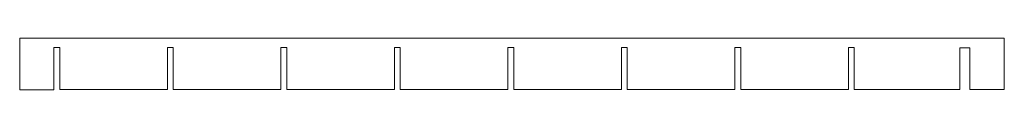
# Model space of a CAD drawing. Header units: millimetres. Extents: x 70 to 357, y 151 to 166.
import ezdxf

# ---------------------------------------------------------------- set-up
doc = ezdxf.new("R2010")
doc.units = ezdxf.units.MM
doc.layers.add('1', color=7, linetype='Continuous', true_color=0xffffff)

msp = doc.modelspace()

# ---------------------------------------------------------------- linework, layer by layer
at = {"layer": '1', "color": 154, "linetype": 'Continuous', "lineweight": 18}
for p, q in [((69.86718, 166.466738), (356.80718, 166.466738)), ((69.86718, 166.466738), (69.86718, 151.418738)), ((356.80718, 166.466738), (356.80718, 151.466738)), ((81.51718, 163.718738), (79.81718, 163.718738)), ((79.81718, 151.418738), (79.81718, 163.718738)), ((81.51718, 151.466738), (81.51718, 163.718738)), ((114.59718, 163.718738), (112.89718, 163.718738)), ((112.89718, 163.718738), (112.89718, 151.466738)), ((114.59718, 151.466738), (114.59718, 163.718738)), ((147.67718, 163.718738), (145.97718, 163.718738)), ((145.97718, 163.718738), (145.97718, 151.466738)), ((147.67718, 151.466738), (147.67718, 163.718738)), ((180.75718, 163.718738), (179.05718, 163.718738)), ((179.05718, 163.718738), (179.05718, 151.466738)), ((180.75718, 151.466738), (180.75718, 163.718738)), ((213.83718, 163.718738), (212.13718, 163.718738)), ((212.13718, 163.718738), (212.13718, 151.466738)), ((213.83718, 151.466738), (213.83718, 163.718738)), ((246.91718, 163.718738), (245.21718, 163.718738)), ((245.21718, 163.718738), (245.21718, 151.466738)), ((246.91718, 151.466738), (246.91718, 163.718738)), ((279.99718, 163.718738), (278.29718, 163.718738)), ((278.29718, 163.718738), (278.29718, 151.466738)), ((279.99718, 151.466738), (279.99718, 163.718738)), ((313.07718, 163.718738), (311.37718, 163.718738)), ((311.37718, 163.718738), (311.37718, 151.466738)), ((313.07718, 151.466738), (313.07718, 163.718738)), ((346.80718, 163.668738), (343.80718, 163.668738)), ((343.80718, 163.668738), (343.80718, 151.466738)), ((346.80718, 151.466738), (346.80718, 163.668738)), ((69.86718, 151.418738), (79.81718, 151.418738)), ((112.89718, 151.466738), (81.51718, 151.466738)), ((145.97718, 151.466738), (114.59718, 151.466738)), ((179.05718, 151.466738), (147.67718, 151.466738)), ((212.13718, 151.466738), (180.75718, 151.466738)), ((245.21718, 151.466738), (213.83718, 151.466738)), ((278.29718, 151.466738), (246.91718, 151.466738)), ((311.37718, 151.466738), (279.99718, 151.466738)), ((343.80718, 151.466738), (313.07718, 151.466738)), ((356.80718, 151.466738), (346.80718, 151.466738))]:
    msp.add_line(p, q, dxfattribs=at)

doc.saveas('drawing.dxf')
